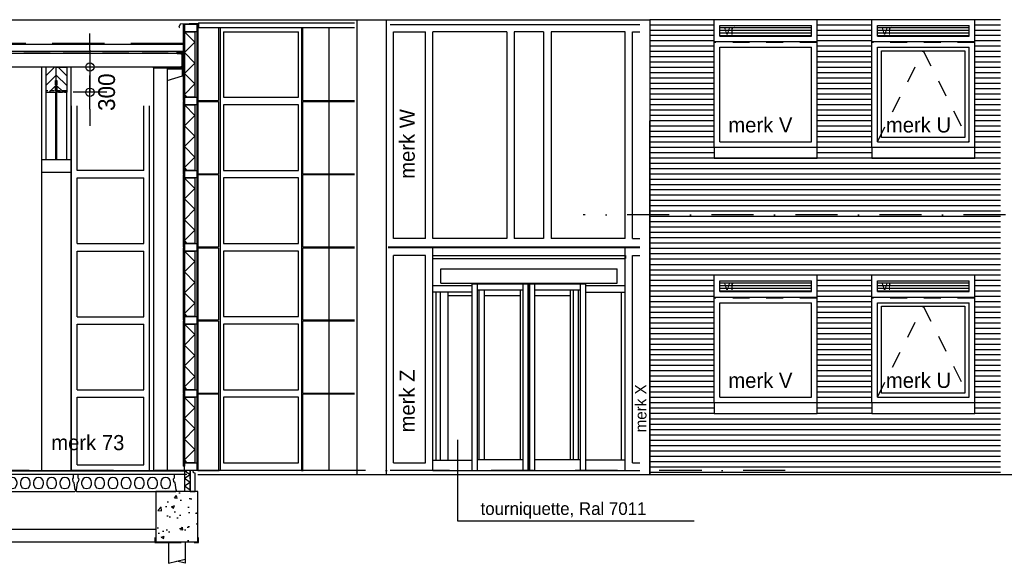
# Model space of a CAD drawing. Extents: x 0 to 140000, y 0 to 84100.
# Tile 84 of 105: x 94252 to 105968, y 44529 to 50998. Entities that reach past the tile are written whole.
import ezdxf

# ---------------------------------------------------------------- set-up
doc = ezdxf.new("R2010")
doc.units = 0
doc.header["$LTSCALE"] = 100
doc.header["$MEASUREMENT"] = 0
doc.header["$PDMODE"] = 35
doc.header["$PDSIZE"] = 5
for name, pattern in [('B0201', [50, 31.25, -6.25, 6.25, -6.25]), ('B0701', [9.375, 6.25, -3.125]), ('B0702', [4.6875, 3.125, -1.5625]), ('DASHDOT', [1, 0.5, -0.25, 0, -0.25]), ('DASHED', [0.75, 0.5, -0.25]), ('DASHEDX2', [1.5, 1, -0.5]), ('TEGELS', [4, 2, -2])]:
    doc.linetypes.add(name, pattern=pattern)
doc.layers.get('0').update_dxf_attribs({"linetype": 'CONTINUOUS'})
doc.layers.get('DEFPOINTS').update_dxf_attribs({"linetype": 'CONTINUOUS'})
for name, color, linetype in [('AA21XM2-_ISOLATIES', 1, 'CONTINUOUS'), ('AA27K---_ISOLATIE', 1, 'CONTINUOUS'), ('AA28----_KONSTRUKTIE', 1, 'CONTINUOUS'), ('AL$1A---_ALGEMEEN', 1, 'CONTINUOUS'), ('AL$7A---_STRAMIEN', 42, 'B0201'), ('AL$8A---_HULPLIJNEN', 1, 'CONTINUOUS'), ('AL11----_GRONDWERK', 4, 'CONTINUOUS'), ('AL21----_BUITENWAND', 2, 'CONTINUOUS'), ('AL21XM2-_ISOLATIES', 1, 'CONTINUOUS'), ('AL21XN6-_KUNSTSTOF', 2, 'CONTINUOUS'), ('AL23----_VLOEREN', 7, 'CONTINUOUS'), ('AL27K---_ISOLATIE', 7, 'CONTINUOUS'), ('AL27MH--_METAAL', 7, 'CONTINUOUS'), ('AL28----_KONSTRUKTIE', 3, 'CONTINUOUS'), ('AL28MH--_METAAL', 3, 'CONTINUOUS'), ('AL31----_BUITENKOZ', 7, 'CONTINUOUS'), ('AL31----_BUITENKOZIJ', 7, 'CONTINUOUS'), ('AL32----_BINNENKOZIJ', 7, 'CONTINUOUS'), ('AL43----_VLOERAFW', 1, 'CONTINUOUS'), ('AL47----_DAKAFW', 1, 'CONTINUOUS'), ('AM$1A---_ALGEMEEN', 1, 'CONTINUOUS'), ('AT$1A---_ALGEMEEN', 7, 'CONTINUOUS'), ('AT$1A---_TEKST', 2, 'CONTINUOUS'), ('DICHTING', 3, 'B0702'), ('VENTILATIE', 1, 'CONTINUOUS'), ('ZONWERING', 4, 'TEGELS')]:
    doc.layers.add(name, color=color, linetype=linetype)
doc.styles.add('00_100', font='B-GBP.shx', dxfattribs={"height": 120})
doc.styles.add('01_100', font='B-GBP.shx', dxfattribs={"height": 180})
doc.styles.add('02_100', font='B-GBP.shx', dxfattribs={"height": 250})
doc.styles.add('B-01', font='b-gbp')
doc.dimstyles.new('BV100-18', dxfattribs={"dimscale": 100, "dimtxt": 2, "dimasz": 2, "dimexe": 3, "dimexo": 3, "dimgap": 1, "dimtad": 1, "dimdec": 0, "dimzin": 0, "dimtxsty": 'B-01', "dimblk": 'TOD', "dimcen": 1, "dimdle": 1.25, "dimse1": 1, "dimse2": 1, "dimclrd": 1, "dimclre": 1, "dimclrt": 1, "dimazin": 3, "dimtfac": 0.5, "dimtdec": 0, "dimtix": 1, "dimtmove": 0, "dimatfit": 3, "dimtolj": 1, "dimtzin": 0})

# ---------------------------------------------------------------- blocks, each defined once
blk = doc.blocks.new('N110200A_8790002')
blk.add_lwpolyline([(590, 0), (600, 10), (600, 20), (595, 20), (583.485281, 100.60303), (569.343146, 114.745166), (564.393398, 149.393398), (575, 160), (575, 200), (-575, 200), (-575, 160), (-564.393398, 149.393398), (-569.343146, 114.745166), (-583.485281, 100.60303), (-595, 20), (-600, 20), (-600, 10), (-590, 0)], close=True)
for points in [[(-529.5, 106.5), (-529.5, 86.873683, 0.099699), (-528.330573, 81.0672), (-513.225136, 45.08727, 0.216278), (-508.981623, 41.155233, 0.162058), (-433.018377, 41.155233, 0.216278), (-428.774864, 45.08727), (-413.669427, 81.0672, 0.099699), (-412.5, 86.873683), (-412.5, 106.5, 1)], [(-372.5, 106.5), (-372.5, 86.873683, 0.099699), (-371.330573, 81.0672), (-356.225136, 45.08727, 0.216278), (-351.981623, 41.155233, 0.162058), (-276.018377, 41.155233, 0.216278), (-271.774864, 45.08727), (-256.669427, 81.0672, 0.099699), (-255.5, 86.873683), (-255.5, 106.5, 1)], [(-215.5, 106.5), (-215.5, 86.873683, 0.099699), (-214.330573, 81.0672), (-199.225136, 45.08727, 0.216278), (-194.981623, 41.155233, 0.162058), (-119.018377, 41.155233, 0.216278), (-114.774864, 45.08727), (-99.669427, 81.0672, 0.099699), (-98.5, 86.873683), (-98.5, 106.5, 1)], [(-58.5, 106.5), (-58.5, 86.873683, 0.099699), (-57.330573, 81.0672), (-42.225136, 45.08727, 0.216278), (-37.981623, 41.155233, 0.162058), (37.981623, 41.155233, 0.216278), (42.225136, 45.08727), (57.330573, 81.0672, 0.099699), (58.5, 86.873683), (58.5, 106.5, 1)], [(98.5, 106.5), (98.5, 86.873683, 0.099699), (99.669427, 81.0672), (114.774864, 45.08727, 0.216278), (119.018377, 41.155233, 0.162058), (194.981623, 41.155233, 0.216278), (199.225136, 45.08727), (214.330573, 81.0672, 0.099699), (215.5, 86.873683), (215.5, 106.5, 1)], [(255.5, 106.5), (255.5, 86.873683, 0.099699), (256.669427, 81.0672), (271.774864, 45.08727, 0.216278), (276.018377, 41.155233, 0.162058), (351.981623, 41.155233, 0.216278), (356.225136, 45.08727), (371.330573, 81.0672, 0.099699), (372.5, 86.873683), (372.5, 106.5, 1)], [(412.5, 106.5), (412.5, 86.873683, 0.099699), (413.669427, 81.0672), (428.774864, 45.08727, 0.216278), (433.018377, 41.155233, 0.162058), (508.981623, 41.155233, 0.216278), (513.225136, 45.08727), (528.330573, 81.0672, 0.099699), (529.5, 86.873683), (529.5, 106.5, 1)]]:
    blk.add_lwpolyline(points, format="xyb", close=True)
blk = doc.blocks.new('ARC9124')
at = {"color": 0}
for q in [(-124, -62), (124, -62)]:
    blk.add_line((0, 62), q, dxfattribs=at)
blk = doc.blocks.new('TOD')
for p, q in [((0, -1), (0, 1)), ((-1, 0), (1, 0))]:
    blk.add_line(p, q)
blk.add_circle((0, 0), 0.25)
blk = doc.blocks.new('*D634')
at = {"color": 1, "linetype": 'BYBLOCK'}
for p, q in [((93921, 50635), (93921, 50835)), ((93921, 50435), (93921, 50135)), ((93921, 50435), (93921, 50135)), ((93921, 49935), (93921, 49735))]:
    blk.add_line(p, q, dxfattribs=at)
at = {"layer": 'DEFPOINTS', "color": 0, "linetype": 'BYBLOCK'}
for p in [(94208, 50435), (93921, 50135), (94208, 50135)]:
    blk.add_point(p, dxfattribs=at)
at = {"color": 1, "linetype": 'BYBLOCK', "xscale": 200, "yscale": 200, "zscale": 200}
for p, rotation in [((93921, 50435), 270), ((93921, 50135), 90)]:
    blk.add_blockref('TOD', p, dxfattribs=dict(at, rotation=rotation))
at = {"color": 1, "linetype": 'BYBLOCK', "insert": (94121, 50135), "char_height": 200, "attachment_point": 5, "rotation": 90, "style": 'B-01'}
blk.add_mtext('\\A1;300', dxfattribs=at)

msp = doc.modelspace()

# ---------------------------------------------------------------- hatches: boundary and pattern name
at = {"layer": 'AA28----_KONSTRUKTIE'}
h = msp.add_hatch(dxfattribs=at)
h.set_pattern_fill('ANSI31', color=256, scale=666, style=0)
h.set_pattern_definition([(45, (3096.04, 25384.29), (-58.86664, 58.86664), [])])
h.paths.add_polyline_path([(94686.7, 50434.7), (94561.7, 50434.7), (94561.7, 50134.7), (94686.7, 50134.7)])
h = msp.add_hatch(dxfattribs=at)
h.set_pattern_fill('ANSI31', color=256, scale=666, style=0)
h.set_pattern_definition([(135, (186277.34, 25384.29), (58.86664, 58.86664), [])])
h.paths.add_polyline_path([(94686.7, 50434.7), (94811.7, 50434.7), (94811.7, 50134.7), (94686.7, 50134.7)])
h = msp.add_hatch(dxfattribs=at)
h.set_pattern_fill('AR-CONC', color=256, scale=50, style=0)
h.set_pattern_definition([(50, (0, 60), (358.6301, -31.3761), [37.5, -412.5]), (355, (0, 60), (-69.3757, 376.0961), [30, -330]), (100.4514, (29.9, 57.4), (289.2547, 344.7198), [31.8701, -350.571]), (46.1842, (0, 160), (533.6205, -82.7595), [56.25, -618.75]), (96.6356, (44.47, 153.1), (467.3314, 487.059), [47.8051, -525.8565]), (351.1842, (0, 160), (467.331, 487.0593), [45, -495]), (21, (50, 135), (298.4535, -201.30945), [37.5, -412.5]), (326, (50, 135), (121.6577, 362.575), [30, -330]), (71.4514, (74.87, 118.22), (420.1113, 161.2652), [31.8701, -350.571]), (37.5, (0, 60), (6.07993, 166.44693), [0, -326, 0, -335, 0, -331.25]), (7.5, (0, 60), (131.53477, 197.20586), [0, -191, 0, -318.5, 0, -126.25]), (327.5, (-111.5, 60), (266.91122, -11.27744), [0, -125, 0, -390, 0, -517.5]), (317.5, (-161.5, 60), (291.5931, 50.0525), [0, -162.5, 0, -259, 0, -367.5])])
h.paths.add_polyline_path([(95871, 44784.7), (96371, 44784.7), (96371, 45384.7), (95871, 45384.7)])

# ---------------------------------------------------------------- linework, layer by layer
at = {"color": 42}
for p, q in [((94935.7, 48332.7), (95728.4, 48332.7)), ((94935.7, 48244.7), (95728.4, 48244.7)), ((94935.7, 47462.7), (95728.4, 47462.7)), ((94935.7, 47374.7), (95728.4, 47374.7)), ((94935.7, 46592.7), (95728.4, 46592.7)), ((94935.7, 46504.7), (95728.4, 46504.7))]:
    msp.add_line(p, q, dxfattribs=at)
msp.add_lwpolyline([(96371.9, 50909.9), (96383, 50906.2), (96383, 50960.8), (96376.2, 50952.6), (96162.9, 50945.7), (96143.9, 50909.7), (96154.2, 50903.3)])
at = {"color": 0}
msp.add_lwpolyline([(96341.3, 45384.7), (96341.3, 45599.7), (96320.3, 45604.7), (96316.3, 45634.7), (96281.3, 45634.7), (96281.3, 45384.7)], close=True, dxfattribs=at)
at = {"layer": 'AA21XM2-_ISOLATIES'}
for p, q in [((96211.1, 50853.7), (96335.1, 50729.7)), ((96211.1, 50109.7), (96335.1, 50233.7)), ((96211.1, 50109.7), (96246.1, 50074.7)), ((96211.1, 49983.7), (96335.1, 49859.7)), ((96211.1, 49239.7), (96335.1, 49363.7)), ((96211.1, 49239.7), (96246.1, 49204.7)), ((96211.1, 49113.7), (96335.1, 48989.7)), ((96211.1, 48369.7), (96335.1, 48493.7)), ((96211.1, 48369.7), (96246.1, 48334.7)), ((96211.1, 48243.7), (96335.1, 48119.7)), ((96211.1, 47499.7), (96335.1, 47623.7)), ((96211.1, 47499.7), (96246.1, 47464.7)), ((96211.1, 47373.7), (96335.1, 47249.7)), ((96211.1, 46629.7), (96335.1, 46753.7)), ((96211.1, 46629.7), (96246.1, 46594.7)), ((96211.1, 46503.7), (96335.1, 46379.7)), ((96211.1, 45759.7), (96335.1, 45883.7)), ((96211.1, 45759.7), (96246.1, 45724.7))]:
    msp.add_line(p, q, dxfattribs=at)
at = {"layer": 'AA27K---_ISOLATIE'}
for p, q in [((96211.3, 45633.7), (96281.3, 45587.5)), ((96211.3, 45541.3), (96281.3, 45587.5)), ((96211.3, 45541.3), (96281.3, 45495.1)), ((96211.3, 45448.9), (96281.3, 45495.1)), ((96211.3, 45448.9), (96281.3, 45402.7))]:
    msp.add_line(p, q, dxfattribs=at)
at = {"layer": 'AL$1A---_ALGEMEEN'}
for p, q in [((99463.7, 45029.8), (99463.7, 46000.1)), ((102279.5, 45029.8), (99463.7, 45029.8))]:
    msp.add_line(p, q, dxfattribs=at)
at = {"layer": 'AL$7A---_STRAMIEN', "color": 1, "linetype": 'DASHDOT', "ltscale": 10}
for p, q in [((130984.9, 48674.7), (100957.8, 48674.7)), ((102367.1, 45634.7), (9173.5, 45634.7)), ((103361.7, 45634.7), (10168.2, 45634.7))]:
    msp.add_line(p, q, dxfattribs=at)
at = {"layer": 'AL$8A---_HULPLIJNEN', "color": 1}
for p, q in [((96198.9, 50944.7), (96198.9, 50034.7)), ((96211.3, 50944.7), (96211.3, 45684.7)), ((96358.6, 50944.7), (96358.6, 45634.7)), ((96371, 50944.7), (96371, 50034.7)), ((96211.3, 50034.7), (96198.9, 50034.7)), ((96371, 50034.7), (96358.6, 50034.7)), ((96198.9, 50024.7), (96198.9, 49164.7)), ((96211.3, 50024.7), (96198.9, 50024.7)), ((96371, 50024.7), (96358.6, 50024.7)), ((96371, 50024.7), (96371, 49164.7)), ((96211.3, 49164.7), (96198.9, 49164.7)), ((96211.3, 49154.7), (96198.9, 49154.7)), ((96198.9, 49154.7), (96198.9, 48294.7)), ((96371, 49164.7), (96358.6, 49164.7)), ((96371, 49154.7), (96358.6, 49154.7)), ((96371, 49154.7), (96371, 48294.7)), ((96211.3, 48294.7), (96198.9, 48294.7)), ((96211.3, 48284.7), (96198.9, 48284.7)), ((96198.9, 48284.7), (96198.9, 47424.7)), ((96371, 48294.7), (96358.6, 48294.7)), ((96371, 48284.7), (96358.6, 48284.7)), ((96371, 48284.7), (96371, 47424.7)), ((96211.3, 47424.7), (96198.9, 47424.7)), ((96211.3, 47414.7), (96198.9, 47414.7)), ((96198.9, 47414.7), (96198.9, 46554.7)), ((96371, 47424.7), (96358.6, 47424.7)), ((96371, 47414.7), (96358.6, 47414.7)), ((96371, 47414.7), (96371, 46554.7)), ((96211.3, 46554.7), (96198.9, 46554.7)), ((96211.3, 46544.7), (96198.9, 46544.7)), ((96198.9, 46544.7), (96198.9, 45684.7)), ((96371, 46554.7), (96358.6, 46554.7)), ((96371, 46544.7), (96358.6, 46544.7)), ((96371, 46544.7), (96371, 45634.7)), ((96211.3, 45684.7), (96198.9, 45684.7)), ((96371, 45634.7), (96358.6, 45634.7))]:
    msp.add_line(p, q, dxfattribs=at)
at = {"layer": 'AL$8A---_HULPLIJNEN', "color": 7}
for p, q in [((96618.3, 50903.7), (96618.3, 50034.7)), ((96371, 50034.7), (96618.3, 50034.7)), ((96371, 50024.7), (96618.3, 50024.7)), ((96618.3, 50024.7), (96618.3, 49164.7)), ((96371, 49164.7), (96618.3, 49164.7)), ((96371, 49154.7), (96618.3, 49154.7)), ((96618.3, 49154.7), (96618.3, 48294.7)), ((96371, 48294.7), (96618.3, 48294.7)), ((96371, 48284.7), (96618.3, 48284.7)), ((96618.3, 48284.7), (96618.3, 47424.7)), ((96371, 47424.7), (96618.3, 47424.7)), ((96371, 47414.7), (96618.3, 47414.7)), ((96618.3, 47414.7), (96618.3, 45634.7)), ((96371, 46554.7), (96618.3, 46554.7)), ((96371, 46544.7), (96618.3, 46544.7)), ((96371, 45634.7), (96618.3, 45634.7))]:
    msp.add_line(p, q, dxfattribs=at)
at = {"layer": 'AL$8A---_HULPLIJNEN'}
for p, q in [((97929.5, 50903.7), (97929.5, 45634.7)), ((97620.3, 50034.7), (98236.7, 50034.7)), ((97620.3, 50024.7), (98236.7, 50024.7)), ((97620.3, 49164.7), (98236.7, 49164.7)), ((97620.3, 49154.7), (98236.7, 49154.7)), ((97620.3, 48294.7), (98236.7, 48294.7)), ((97620.3, 48284.7), (98236.7, 48284.7)), ((97620.3, 47424.7), (98236.7, 47424.7)), ((97620.3, 47414.7), (98236.7, 47414.7)), ((97620.3, 46554.7), (98236.7, 46554.7)), ((97620.3, 46544.7), (98236.7, 46544.7)), ((68686.7, 44934.7), (95871, 44934.7)), ((68686.7, 44784.7), (95871, 44784.7))]:
    msp.add_line(p, q, dxfattribs=at)
at = {"layer": 'AL$8A---_HULPLIJNEN', "color": 2}
for points in [[(96358.6, 49984.7), (96211.3, 49984.7), (96211.3, 50074.7), (96358.6, 50074.7)], [(96358.6, 49114.7), (96211.3, 49114.7), (96211.3, 49204.7), (96358.6, 49204.7)], [(96358.6, 48244.7), (96211.3, 48244.7), (96211.3, 48334.7), (96358.6, 48334.7)], [(96358.6, 47374.7), (96211.3, 47374.7), (96211.3, 47464.7), (96358.6, 47464.7)], [(96358.6, 46504.7), (96211.3, 46504.7), (96211.3, 46594.7), (96358.6, 46594.7)], [(96358.6, 45634.7), (96211.3, 45634.7), (96211.3, 45724.7), (96358.6, 45724.7)]]:
    msp.add_lwpolyline(points, close=True, dxfattribs=at)
at = {"layer": 'AL11----_GRONDWERK'}
msp.add_line((96371, 45584.7), (106108.7, 45584.7), dxfattribs=at)
at = {"layer": 'AL21----_BUITENWAND'}
for p, q in [((86382.3, 50998), (101751.7, 50998)), ((101751.7, 50998), (101751.7, 46381.7)), ((101751.7, 50998), (101751.7, 45584.7)), ((101751.7, 45584.7), (101751.7, 49794.7))]:
    msp.add_line(p, q, dxfattribs=at)
at = {"layer": 'AL21----_BUITENWAND', "color": 42}
for p, q in [((105922.4, 50998), (101751.7, 50998)), ((105922.4, 50998), (101751.7, 50998)), ((102516.4, 50934.7), (101751.7, 50934.7)), ((102516.4, 50934.7), (101751.7, 50934.7)), ((102516.4, 50871.3), (101751.7, 50871.3)), ((102516.4, 50871.3), (101751.7, 50871.3)), ((104391.4, 50934.7), (103741.4, 50934.7)), ((104391.4, 50934.7), (103741.4, 50934.7)), ((104391.4, 50871.3), (103741.4, 50871.3)), ((104391.4, 50871.3), (103741.4, 50871.3)), ((105922.4, 50934.7), (105616.4, 50934.7)), ((105922.4, 50934.7), (105616.4, 50934.7)), ((105922.4, 50871.3), (105616.4, 50871.3)), ((105922.4, 50871.3), (105616.4, 50871.3)), ((102516.4, 50808), (101751.7, 50808)), ((102516.4, 50744.7), (101751.7, 50744.7)), ((104391.4, 50808), (103741.4, 50808)), ((104391.4, 50744.7), (103741.4, 50744.7)), ((105922.4, 50808), (105616.4, 50808)), ((105922.4, 50744.7), (105616.4, 50744.7)), ((102516.4, 50681.3), (101751.7, 50681.3)), ((102516.4, 50618), (101751.7, 50618)), ((104391.4, 50681.3), (103741.4, 50681.3)), ((104391.4, 50618), (103741.4, 50618)), ((105922.4, 50681.3), (105616.4, 50681.3)), ((105922.4, 50618), (105616.4, 50618)), ((102516.4, 50554.7), (101751.7, 50554.7)), ((104391.4, 50554.7), (103741.4, 50554.7)), ((105922.4, 50554.7), (105616.4, 50554.7)), ((102516.4, 50491.3), (101751.7, 50491.3)), ((102516.4, 50428), (101751.7, 50428)), ((104391.4, 50491.3), (103741.4, 50491.3)), ((104391.4, 50428), (103741.4, 50428)), ((105922.4, 50491.3), (105616.4, 50491.3)), ((105922.4, 50428), (105616.4, 50428)), ((102516.4, 50364.7), (101751.7, 50364.7)), ((102516.4, 50301.3), (101751.7, 50301.3)), ((104391.4, 50364.7), (103741.4, 50364.7)), ((104391.4, 50301.3), (103741.4, 50301.3)), ((105922.4, 50364.7), (105616.4, 50364.7)), ((105922.4, 50301.3), (105616.4, 50301.3)), ((102516.4, 50238), (101751.7, 50238)), ((102516.4, 50174.7), (101751.7, 50174.7)), ((104391.4, 50238), (103741.4, 50238)), ((104391.4, 50174.7), (103741.4, 50174.7)), ((105922.4, 50238), (105616.4, 50238)), ((105922.4, 50174.7), (105616.4, 50174.7)), ((102516.4, 50111.3), (101751.7, 50111.3)), ((102516.4, 50048), (101751.7, 50048)), ((104391.4, 50111.3), (103741.4, 50111.3)), ((104391.4, 50048), (103741.4, 50048)), ((105922.4, 50111.3), (105616.4, 50111.3)), ((105922.4, 50048), (105616.4, 50048)), ((102516.4, 49984.7), (101751.7, 49984.7)), ((102516.4, 49921.3), (101751.7, 49921.3)), ((104391.4, 49984.7), (103741.4, 49984.7)), ((104391.4, 49921.3), (103741.4, 49921.3)), ((105922.4, 49984.7), (105616.4, 49984.7)), ((105922.4, 49921.3), (105616.4, 49921.3)), ((102516.4, 49858), (101751.7, 49858)), ((104391.4, 49858), (103741.4, 49858)), ((105922.4, 49858), (105616.4, 49858)), ((102516.4, 49794.7), (101751.7, 49794.7)), ((102516.4, 49731.3), (101751.7, 49731.3)), ((104391.4, 49794.7), (103741.4, 49794.7)), ((104391.4, 49731.3), (103741.4, 49731.3)), ((105922.4, 49794.7), (105616.4, 49794.7)), ((105922.4, 49731.3), (105616.4, 49731.3)), ((102516.4, 49668), (101751.7, 49668)), ((102516.4, 49604.7), (101751.7, 49604.7)), ((104391.4, 49668), (103741.4, 49668)), ((104391.4, 49604.7), (103741.4, 49604.7)), ((105922.4, 49668), (105616.4, 49668)), ((105922.4, 49604.7), (105616.4, 49604.7)), ((102516.4, 49541.3), (101751.7, 49541.3)), ((105922.4, 49478), (101751.7, 49478)), ((104391.4, 49541.3), (103741.4, 49541.3)), ((105922.4, 49541.3), (105616.4, 49541.3)), ((102516.4, 49414.7), (101751.7, 49414.7)), ((105922.4, 49351.3), (101751.7, 49351.3)), ((104391.4, 49414.7), (103741.4, 49414.7)), ((105922.4, 49414.7), (105616.4, 49414.7)), ((105922.4, 49288), (101751.7, 49288)), ((105922.4, 49224.7), (101751.7, 49224.7)), ((105922.4, 49161.3), (101751.7, 49161.3)), ((105922.4, 49098), (101751.7, 49098)), ((105922.4, 49034.7), (101751.7, 49034.7)), ((105922.4, 48971.3), (101751.7, 48971.3)), ((105922.4, 48908), (101751.7, 48908)), ((105922.4, 48844.7), (101751.7, 48844.7)), ((105922.4, 48781.3), (101751.7, 48781.3)), ((105922.4, 48718), (101751.7, 48718)), ((105922.4, 48654.7), (101751.7, 48654.7)), ((105922.4, 48591.3), (101751.7, 48591.3)), ((105922.4, 48528), (101751.7, 48528)), ((105922.4, 48464.7), (101751.7, 48464.7)), ((105922.4, 48401.3), (101751.7, 48401.3)), ((105922.4, 48338), (101751.7, 48338)), ((105922.4, 48274.7), (101751.7, 48274.7)), ((105922.4, 48211.3), (101751.7, 48211.3)), ((105922.4, 48148), (101751.7, 48148)), ((101751.7, 48084.7), (105922.4, 48084.7)), ((101751.7, 48021.3), (105922.4, 48021.3)), ((102516.4, 47957.7), (101751.7, 47957.7)), ((104391.4, 47957.7), (103741.4, 47957.7)), ((105922.4, 47957.7), (105616.4, 47957.7)), ((102516.4, 47894.3), (101751.7, 47894.3)), ((102516.4, 47831), (101751.7, 47831)), ((104391.4, 47894.3), (103741.4, 47894.3)), ((104391.4, 47831), (103741.4, 47831)), ((105922.4, 47894.3), (105616.4, 47894.3)), ((105922.4, 47831), (105616.4, 47831)), ((102516.4, 47767.7), (101751.7, 47767.7)), ((102516.4, 47704.3), (101751.7, 47704.3)), ((104391.4, 47767.7), (103741.4, 47767.7)), ((104391.4, 47704.3), (103741.4, 47704.3)), ((105922.4, 47767.7), (105616.4, 47767.7)), ((105922.4, 47704.3), (105616.4, 47704.3)), ((102516.4, 47641), (101751.7, 47641)), ((102516.4, 47577.7), (101751.7, 47577.7)), ((104391.4, 47641), (103741.4, 47641)), ((104391.4, 47577.7), (103741.4, 47577.7)), ((105922.4, 47641), (105616.4, 47641)), ((105922.4, 47577.7), (105616.4, 47577.7)), ((102516.4, 47514.3), (101751.7, 47514.3)), ((104391.4, 47514.3), (103741.4, 47514.3)), ((105922.4, 47514.3), (105616.4, 47514.3)), ((102516.4, 47451), (101751.7, 47451)), ((102516.4, 47387.7), (101751.7, 47387.7)), ((104391.4, 47451), (103741.4, 47451)), ((104391.4, 47387.7), (103741.4, 47387.7)), ((105922.4, 47451), (105616.4, 47451)), ((105922.4, 47387.7), (105616.4, 47387.7)), ((102516.4, 47324.3), (101751.7, 47324.3)), ((102516.4, 47261), (101751.7, 47261)), ((104391.4, 47324.3), (103741.4, 47324.3)), ((104391.4, 47261), (103741.4, 47261)), ((105922.4, 47324.3), (105616.4, 47324.3)), ((105922.4, 47261), (105616.4, 47261)), ((102516.4, 47197.7), (101751.7, 47197.7)), ((102516.4, 47134.3), (101751.7, 47134.3)), ((104391.4, 47197.7), (103741.4, 47197.7)), ((104391.4, 47134.3), (103741.4, 47134.3)), ((105922.4, 47197.7), (105616.4, 47197.7)), ((105922.4, 47134.3), (105616.4, 47134.3)), ((102516.4, 47071), (101751.7, 47071)), ((102516.4, 47007.7), (101751.7, 47007.7)), ((104391.4, 47071), (103741.4, 47071)), ((104391.4, 47007.7), (103741.4, 47007.7)), ((105922.4, 47071), (105616.4, 47071)), ((105922.4, 47007.7), (105616.4, 47007.7)), ((102516.4, 46944.3), (101751.7, 46944.3)), ((102516.4, 46881), (101751.7, 46881)), ((104391.4, 46944.3), (103741.4, 46944.3)), ((104391.4, 46881), (103741.4, 46881)), ((105922.4, 46944.3), (105616.4, 46944.3)), ((105922.4, 46881), (105616.4, 46881)), ((102516.4, 46817.7), (101751.7, 46817.7)), ((102516.4, 46754.3), (101751.7, 46754.3)), ((104391.4, 46817.7), (103741.4, 46817.7)), ((104391.4, 46754.3), (103741.4, 46754.3)), ((105922.4, 46817.7), (105616.4, 46817.7)), ((105922.4, 46754.3), (105616.4, 46754.3)), ((102516.4, 46691), (101751.7, 46691)), ((104391.4, 46691), (103741.4, 46691)), ((105922.4, 46691), (105616.4, 46691)), ((102516.4, 46627.7), (101751.7, 46627.7)), ((102516.4, 46564.3), (101751.7, 46564.3)), ((104391.4, 46627.7), (103741.4, 46627.7)), ((104391.4, 46564.3), (103741.4, 46564.3)), ((105922.4, 46627.7), (105616.4, 46627.7)), ((105922.4, 46564.3), (105616.4, 46564.3)), ((102516.4, 46501), (101751.7, 46501)), ((102516.4, 46437.7), (101751.7, 46437.7)), ((104391.4, 46501), (103741.4, 46501)), ((104391.4, 46437.7), (103741.4, 46437.7)), ((105922.4, 46501), (105616.4, 46501)), ((105922.4, 46437.7), (105616.4, 46437.7)), ((102516.4, 46374.3), (101751.7, 46374.3)), ((102516.4, 46311), (101751.7, 46311)), ((104391.4, 46374.3), (103741.4, 46374.3)), ((104391.4, 46311), (103741.4, 46311)), ((105922.4, 46374.3), (105616.4, 46374.3)), ((105922.4, 46311), (105616.4, 46311)), ((101751.7, 46248), (105922.4, 46248)), ((101751.7, 46184.7), (105922.4, 46184.7)), ((101751.7, 46121.3), (105922.4, 46121.3)), ((101751.7, 46058), (105922.4, 46058)), ((101751.7, 45994.7), (105922.4, 45994.7)), ((101751.7, 45931.3), (105922.4, 45931.3)), ((101751.7, 45868), (105922.4, 45868)), ((101751.7, 45804.7), (105922.4, 45804.7)), ((101751.7, 45741.3), (105922.4, 45741.3)), ((101751.7, 45678), (105922.4, 45678)), ((101751.7, 45614.7), (105922.4, 45614.7))]:
    msp.add_line(p, q, dxfattribs=at)
at = {"layer": 'AL21XM2-_ISOLATIES'}
for points in [[(96335.1, 50074.7), (96211.3, 50074.7), (96211.3, 50854.7), (96335.1, 50854.7)], [(96335.1, 49204.7), (96211.3, 49204.7), (96211.3, 49984.7), (96335.1, 49984.7)], [(96335.1, 48334.7), (96211.3, 48334.7), (96211.3, 49114.7), (96335.1, 49114.7)], [(96335.1, 47464.7), (96211.3, 47464.7), (96211.3, 48244.7), (96335.1, 48244.7)], [(96335.1, 46594.7), (96211.3, 46594.7), (96211.3, 47374.7), (96335.1, 47374.7)], [(96335.1, 45724.7), (96211.3, 45724.7), (96211.3, 46504.7), (96335.1, 46504.7)]]:
    msp.add_lwpolyline(points, close=True, dxfattribs=at)
at = {"layer": 'AL21XN6-_KUNSTSTOF', "color": 0, "linetype": 'B0702'}
msp.add_lwpolyline([(95861, 44834.7), (95861, 44774.7), (96381, 44774.7), (96381, 44834.7)], dxfattribs=at)
msp.add_lwpolyline([(95861, 44834.7), (95861, 44774.7), (96381, 44774.7), (96381, 44834.7)], dxfattribs=at)
at = {"layer": 'AL23----_VLOEREN'}
for p, q in [((40662.1, 45629.7), (96239.8, 45629.7)), ((96239.8, 45584.7), (40662.1, 45584.7))]:
    msp.add_line(p, q, dxfattribs=at)
at = {"layer": 'AL27K---_ISOLATIE'}
for p, q in [((96198.9, 50704.7), (86233.4, 50704.7)), ((86312.2, 50624.7), (96198.9, 50624.7))]:
    msp.add_line(p, q, dxfattribs=at)
for points in [[(96211.3, 45634.7), (96211.3, 45384.7)], [(96281.3, 45634.7), (96281.3, 45384.7)]]:
    msp.add_lwpolyline(points, dxfattribs=at)
at = {"layer": 'AL27MH--_METAAL'}
for p, q in [((96143.4, 50594.7), (86341.8, 50594.7)), ((96139.4, 50434.7), (86211.9, 50434.7))]:
    msp.add_line(p, q, dxfattribs=at)
at = {"layer": 'AL28----_KONSTRUKTIE', "color": 3}
for p, q in [((98261.7, 50998), (98261.7, 45584.7)), ((98611.7, 50998), (98611.7, 45584.7))]:
    msp.add_line(p, q, dxfattribs=at)
at = {"layer": 'AL28----_KONSTRUKTIE'}
for p, q in [((94511.7, 50434.7), (94511.7, 45634.7)), ((94861.7, 50434.7), (94861.7, 45634.7)), ((101751.7, 49631.3), (101751.7, 45634.7)), ((94511.7, 49334.7), (94861.7, 49334.7)), ((94511.7, 49184.7), (94861.7, 49184.7))]:
    msp.add_line(p, q, dxfattribs=at)
at = {"layer": 'AL28----_KONSTRUKTIE', "color": 1}
for p, q in [((95845.9, 50424.8), (95845.9, 45634.7)), ((96005.9, 50424.8), (96005.9, 45634.7)), ((96021, 44784.7), (96021, 44528.7)), ((96221, 44784.7), (96221, 44528.7)), ((96021, 44528.7), (96221, 44578.7)), ((96221, 44528.7), (96121, 44553.7))]:
    msp.add_line(p, q, dxfattribs=at)
at = {"layer": 'AL28----_KONSTRUKTIE'}
for points in [[(94686.7, 50434.7), (94561.7, 50434.7), (94561.7, 50134.7), (94686.7, 50134.7)], [(94686.7, 50434.7), (94811.7, 50434.7), (94811.7, 50134.7), (94686.7, 50134.7)], [(95871, 44784.7), (96371, 44784.7), (96371, 45384.7), (95871, 45384.7)]]:
    msp.add_lwpolyline(points, close=True, dxfattribs=at)
at = {"layer": 'AL28MH--_METAAL', "color": 3}
msp.add_lwpolyline([(96170.8, 50437.2), (96124, 50433.4, 0.3910206), (96118.9, 50427.9), (96118.9, 50424.8), (96188.9, 50424.8), (96188.9, 50604.8), (96118.9, 50604.8), (96118.9, 50601.7, 0.3910206), (96124, 50596.2), (96170.8, 50592.5, -0.3910206), (96180.9, 50581.5), (96180.9, 50448.1, -0.3910206)], format="xyb", close=True, dxfattribs=at)
for points in [[(96118.9, 50424.8), (96118.9, 50434.7), (95839.3, 50434.7), (95839.3, 50424.8), (96118.9, 50424.8)], [(96188.9, 50415), (96188.9, 50424.8), (96005.9, 50424.8), (96005.9, 50415), (96188.9, 50415)]]:
    msp.add_lwpolyline(points, close=True, dxfattribs=at)
at = {"layer": 'AL28MH--_METAAL', "color": 1}
msp.add_lwpolyline([(96005.9, 50415), (96005.9, 50415), (96005.9, 50415), (96005.9, 50415), (96005.9, 50415), (96005.9, 50415), (96005.9, 50273.3), (96188.9, 50331.5), (96188.9, 50415), (96005.9, 50415), (96005.9, 50415), (96005.9, 50415)], close=True, dxfattribs=at)
at = {"layer": 'AL31----_BUITENKOZ'}
for p, q in [((102516.4, 49477.7), (102516.4, 50997.7)), ((103741.4, 50997.7), (102516.4, 50997.7)), ((103741.4, 49477.7), (103741.4, 50997.7)), ((105616.4, 50997.7), (104391.4, 50997.7)), ((104391.4, 49477.7), (104391.4, 50997.7)), ((105616.4, 49477.7), (105616.4, 50997.7)), ((99080.7, 48394.7), (99080.7, 50852.7)), ((100048.7, 50852.7), (99168.7, 50852.7)), ((99168.7, 48394.7), (99168.7, 50852.7)), ((100048.7, 50852.7), (100048.7, 48394.7)), ((100486.7, 50852.7), (100136.7, 50852.7)), ((100136.7, 50852.7), (100136.7, 48394.7)), ((100486.7, 50852.7), (100486.7, 48394.7)), ((100574.7, 50852.7), (100574.7, 48394.7)), ((101454.7, 50852.7), (100574.7, 50852.7)), ((102583.4, 50930.7), (103674.4, 50930.7)), ((102583.4, 50803.7), (102583.4, 50930.7)), ((103674.4, 50803.7), (103674.4, 50930.7)), ((104458.4, 50803.7), (104458.4, 50930.7)), ((104458.4, 50930.7), (105549.4, 50930.7)), ((105549.4, 50803.7), (105549.4, 50930.7)), ((102516.4, 50736.7), (103741.4, 50736.7)), ((102583.4, 50803.7), (103674.4, 50803.7)), ((104391.4, 50736.7), (105616.4, 50736.7)), ((104458.4, 50803.7), (105549.4, 50803.7)), ((102583.4, 49544.7), (102583.4, 50669.7)), ((102583.4, 50669.7), (103674.4, 50669.7)), ((103674.4, 49544.7), (103674.4, 50669.7)), ((104458.4, 50669.7), (105549.4, 50669.7)), ((104458.4, 49544.7), (104458.4, 50669.7)), ((105549.4, 49544.7), (105549.4, 50669.7)), ((103741.4, 49477.7), (102516.4, 49477.7)), ((102583.4, 49544.7), (103674.4, 49544.7)), ((105616.4, 49477.7), (104391.4, 49477.7)), ((104458.4, 49544.7), (105549.4, 49544.7)), ((101632.6, 48291.7), (98635.6, 48291.7)), ((101632.6, 48281.7), (98635.6, 48281.7)), ((99168.7, 45634.7), (99168.7, 48281.7)), ((98699.7, 45724.7), (98699.7, 48193.7)), ((99080.7, 45724.7), (99080.7, 48193.7)), ((102516.4, 46437.7), (102516.4, 47957.7)), ((103741.4, 47957.7), (102516.4, 47957.7)), ((103741.4, 46437.7), (103741.4, 47957.7)), ((105616.4, 47957.7), (104391.4, 47957.7)), ((104391.4, 46437.7), (104391.4, 47957.7)), ((105616.4, 46437.7), (105616.4, 47957.7)), ((102583.4, 47890.7), (103674.4, 47890.7)), ((102583.4, 47763.7), (102583.4, 47890.7)), ((103674.4, 47763.7), (103674.4, 47890.7)), ((104458.4, 47763.7), (104458.4, 47890.7)), ((104458.4, 47890.7), (105549.4, 47890.7)), ((105549.4, 47763.7), (105549.4, 47890.7)), ((102516.4, 47696.7), (103741.4, 47696.7)), ((102583.4, 47763.7), (103674.4, 47763.7)), ((104391.4, 47696.7), (105616.4, 47696.7)), ((104458.4, 47763.7), (105549.4, 47763.7)), ((102583.4, 46504.7), (102583.4, 47629.7)), ((102583.4, 47629.7), (103674.4, 47629.7)), ((103674.4, 46504.7), (103674.4, 47629.7)), ((104458.4, 47629.7), (105549.4, 47629.7)), ((104458.4, 46504.7), (104458.4, 47629.7)), ((105549.4, 46504.7), (105549.4, 47629.7)), ((103741.4, 46437.7), (102516.4, 46437.7)), ((102583.4, 46504.7), (103674.4, 46504.7)), ((105616.4, 46437.7), (104391.4, 46437.7)), ((104458.4, 46504.7), (105549.4, 46504.7)), ((96211.3, 45629.7), (96211.3, 45384.7)), ((96211.3, 45629.7), (96211.3, 45384.7)), ((101454.7, 45634.7), (101632.6, 45634.7))]:
    msp.add_line(p, q, dxfattribs=at)
at = {"layer": 'AL31----_BUITENKOZ', "color": 1}
for p, q in [((96198.9, 50944.7), (96211.3, 50944.7)), ((96636.7, 50903.7), (96636.7, 45634.7)), ((96676, 50854.7), (97569.9, 50854.7)), ((96676, 50854.7), (96676, 50074.7)), ((97569.9, 50074.7), (97569.9, 50854.7)), ((97609.2, 45634.7), (97609.2, 50903.7)), ((97620.3, 50034.7), (97620.3, 50903.7)), ((98067.7, 50903.7), (98236.7, 50903.7)), ((96676, 50074.7), (97569.9, 50074.7)), ((97569.9, 49984.7), (96676, 49984.7)), ((96676, 49984.7), (96676, 49204.7)), ((97569.9, 49204.7), (97569.9, 49984.7)), ((97620.3, 49164.7), (97620.3, 50024.7)), ((96676, 49204.7), (97569.9, 49204.7)), ((97569.9, 49114.7), (96676, 49114.7)), ((96676, 49114.7), (96676, 48334.7)), ((97569.9, 48334.7), (97569.9, 49114.7)), ((97620.3, 48294.7), (97620.3, 49154.7)), ((96676, 48334.7), (97569.9, 48334.7)), ((97620.3, 47424.7), (97620.3, 48284.7)), ((97569.9, 48244.7), (96676, 48244.7)), ((96676, 48244.7), (96676, 47464.7)), ((97569.9, 47464.7), (97569.9, 48244.7)), ((96676, 47464.7), (97569.9, 47464.7)), ((97569.9, 47374.7), (96676, 47374.7)), ((96676, 47374.7), (96676, 46594.7)), ((97569.9, 46594.7), (97569.9, 47374.7)), ((97620.3, 46554.7), (97620.3, 47414.7)), ((96676, 46594.7), (97569.9, 46594.7)), ((97620.3, 45634.7), (97620.3, 46544.7)), ((97569.9, 46504.7), (96676, 46504.7)), ((96676, 46504.7), (96676, 45724.7)), ((97569.9, 45724.7), (97569.9, 46504.7)), ((96676, 45724.7), (97569.9, 45724.7)), ((97438.7, 45634.7), (96358.6, 45634.7)), ((98082.8, 45634.7), (96358.6, 45634.7)), ((98067.7, 45634.7), (97613, 45634.7)), ((98261.7, 45634.7), (98067.7, 45634.7))]:
    msp.add_line(p, q, dxfattribs=at)
at = {"layer": 'AL31----_BUITENKOZ', "color": 7}
for p, q in [((98659.7, 50941.7), (101632.6, 50941.7)), ((98699.7, 50852.7), (99080.7, 50852.7)), ((98699.7, 48394.7), (98699.7, 50852.7)), ((101454.7, 48394.7), (101454.7, 50852.7)), ((101542.7, 50852.7), (101632.6, 50852.7)), ((101542.7, 48394.7), (101542.7, 50852.7)), ((99080.7, 48394.7), (98699.7, 48394.7)), ((100048.7, 48394.7), (99168.7, 48394.7)), ((100486.7, 48394.7), (100136.7, 48394.7)), ((101454.7, 48394.7), (100574.7, 48394.7)), ((101542.7, 48394.7), (101632.6, 48394.7)), ((101454.7, 45634.7), (101454.7, 48281.7)), ((99080.7, 48193.7), (98699.7, 48193.7)), ((101542.7, 45724.7), (101542.7, 48193.7)), ((101542.7, 48193.7), (101632.6, 48193.7)), ((98699.7, 45724.7), (99080.7, 45724.7)), ((101542.7, 45724.7), (101632.6, 45724.7)), ((99168.7, 45634.7), (98659.7, 45634.7))]:
    msp.add_line(p, q, dxfattribs=at)
at = {"layer": 'AL31----_BUITENKOZ', "color": 1, "linetype": 'TEGELS'}
for p, q in [((104458.4, 49544.7), (105003.9, 50627.3)), ((105003.9, 50627.3), (105549.4, 49544.7)), ((104458.4, 46504.7), (105003.9, 47587.3)), ((105003.9, 47587.3), (105549.4, 46504.7))]:
    msp.add_line(p, q, dxfattribs=at)
at = {"layer": 'AL31----_BUITENKOZ', "color": 2}
msp.add_lwpolyline([(96358.6, 50854.7), (96211.3, 50854.7), (96211.3, 50944.7), (96358.6, 50944.7)], close=True, dxfattribs=at)
at = {"layer": 'AL31----_BUITENKOZ', "color": 1}
for points in [[(104508.4, 49594.7), (104508.4, 50627.3), (105499.4, 50627.3), (105499.4, 49594.7)], [(104508.4, 46554.7), (104508.4, 47587.3), (105499.4, 47587.3), (105499.4, 46554.7)]]:
    msp.add_lwpolyline(points, close=True, dxfattribs=at)
at = {"layer": 'AL31----_BUITENKOZ'}
for points in [[(103741.4, 49477.7), (102516.4, 49477.7), (102516.4, 49351), (103741.4, 49351)], [(105616.4, 49477.7), (104391.4, 49477.7), (104391.4, 49351), (105616.4, 49351)], [(103741.4, 46437.7), (102516.4, 46437.7), (102516.4, 46311), (103741.4, 46311)], [(105616.4, 46437.7), (104391.4, 46437.7), (104391.4, 46311), (105616.4, 46311)]]:
    msp.add_lwpolyline(points, close=True, dxfattribs=at)
at = {"layer": 'AL31----_BUITENKOZIJ', "color": 1}
for p, q in [((99164.7, 48193.7), (101458.7, 48193.7)), ((99164.7, 48193.7), (99164.7, 48154.2)), ((99168.7, 47834.7), (99168.7, 48161.2)), ((101454.7, 47834.7), (101454.7, 48161.2)), ((101458.7, 48193.7), (101458.7, 48154.2)), ((99164.7, 48154.2), (101458.7, 48154.2)), ((99263.7, 48033.7), (101359.7, 48033.7)), ((99263.7, 47863.7), (99263.7, 48033.7)), ((101359.7, 47863.7), (101359.7, 48033.7)), ((99168.7, 45634.7), (99168.7, 47834.7)), ((99168.7, 47834.7), (99636.4, 47834.7)), ((99263.7, 47863.7), (101359.7, 47863.7)), ((99636.4, 47853.7), (100987, 47853.7)), ((99636.4, 45634.7), (99636.4, 47853.7)), ((99700, 45634.7), (99700, 47853.7)), ((100241.7, 45634.7), (100241.7, 47853.7)), ((100301.6, 45634.7), (100301.6, 47853.7)), ((100311.7, 45634.7), (100311.7, 47853.7)), ((100321.7, 45634.7), (100321.7, 47853.7)), ((100381.7, 45634.2), (100381.7, 47853.7)), ((100923.4, 45634.7), (100923.4, 47853.7)), ((100987, 45634.7), (100987, 47853.7)), ((100987, 47834.7), (101454.7, 47834.7)), ((101454.7, 45634.7), (101454.7, 47834.7)), ((99636.4, 47754.7), (99168.7, 47754.7)), ((99208.7, 45757.7), (99208.7, 47754.7)), ((99254.7, 47754.7), (99254.7, 45757.7)), ((99346.6, 47754.7), (99346.6, 45757.7)), ((99346.6, 47716.7), (99636.4, 47716.7)), ((99700, 47783.2), (100241.7, 47783.2)), ((99720.8, 45762.7), (99720.8, 47783.2)), ((99781.3, 45762.7), (99781.3, 47783.2)), ((99781.3, 47716.7), (100208.7, 47716.7)), ((100208.7, 47783.2), (100208.7, 45762.7)), ((100381.7, 47783.2), (100923.4, 47783.2)), ((100381.7, 47716.7), (100802, 47716.7)), ((100802, 47783.2), (100802, 45762.7)), ((100842.1, 45762.7), (100842.1, 47783.2)), ((100902.6, 45762.7), (100902.6, 47783.2)), ((100987, 47754.7), (101454.7, 47754.7)), ((101414.7, 45757.7), (101414.7, 47754.7)), ((99168.7, 45757.7), (99636.4, 45757.7)), ((99700, 45762.7), (100241.7, 45762.7)), ((100381.7, 45762.7), (100923.4, 45762.7)), ((101454.7, 45757.7), (100987, 45757.7)), ((99168.7, 45634.7), (101454.7, 45634.7)), ((99636.4, 45634.7), (100987, 45634.7))]:
    msp.add_line(p, q, dxfattribs=at)
at = {"layer": 'AL32----_BINNENKOZIJ', "color": 42}
for p, q in [((94868.7, 45634.7), (94868.7, 49972.2)), ((94935.7, 49202.7), (94935.7, 49972.2)), ((95728.4, 49202.7), (95728.4, 49972.2)), ((95795.4, 45634.7), (95795.4, 49972.2)), ((95728.4, 49202.7), (94935.7, 49202.7)), ((94935.7, 49114.7), (95728.4, 49114.7)), ((94935.7, 48332.7), (94935.7, 49114.7)), ((95728.4, 48332.7), (95728.4, 49114.7)), ((94935.7, 47462.7), (94935.7, 48244.7)), ((95728.4, 47462.7), (95728.4, 48244.7)), ((94935.7, 46592.7), (94935.7, 47374.7)), ((95728.4, 46592.7), (95728.4, 47374.7)), ((94935.7, 45701.7), (94935.7, 46504.7)), ((95728.4, 45701.7), (95728.4, 46504.7)), ((94935.7, 45701.7), (95728.4, 45701.7)), ((94868.7, 45634.7), (95795.4, 45634.7))]:
    msp.add_line(p, q, dxfattribs=at)
at = {"layer": 'AL43----_VLOERAFW', "color": 1, "linetype": 'CONTINUOUS'}
msp.add_line((40514.8, 45634.7), (96239.8, 45634.7), dxfattribs=at)
at = {"layer": 'AL47----_DAKAFW'}
for p, q in [((96380.9, 50958.7), (98236.7, 50958.7)), ((96380.9, 50903.7), (98082.8, 50903.7))]:
    msp.add_line(p, q, dxfattribs=at)
at = {"layer": 'AL47----_DAKAFW', "color": 7, "linetype": 'B0702'}
msp.add_line((86332.2, 50604.4), (96198.9, 50604.4), dxfattribs=at)
at = {"layer": 'AL47----_DAKAFW', "color": 7, "linetype": 'B0701'}
msp.add_lwpolyline([(96198.9, 50716.5), (86233.4, 50716.5)], dxfattribs=at)
at = {"layer": 'AM$1A---_ALGEMEEN'}
for p, q in [((94561.7, 50134.7), (94561.7, 49334.7)), ((94811.7, 49334.7), (94811.7, 50134.7))]:
    msp.add_line(p, q, dxfattribs=at)
at = {"layer": 'AM$1A---_ALGEMEEN', "color": 42, "linetype": 'DASHED'}
for points in [[(94694.2, 50149.7), (94679.2, 50149.7), (94679.2, 50274.7), (94694.2, 50274.7)], [(94561.7, 50149.7), (94561.7, 50134.7), (94811.7, 50134.7), (94811.7, 50149.7)]]:
    msp.add_lwpolyline(points, close=True, dxfattribs=at)
at = {"layer": 'AM$1A---_ALGEMEEN'}
msp.add_lwpolyline([(94694.2, 50134.7), (94679.2, 50134.7), (94679.2, 49334.7), (94694.2, 49334.7)], close=True, dxfattribs=at)
at = {"layer": 'DICHTING', "color": 7, "linetype": 'DASHEDX2'}
msp.add_lwpolyline([(96274.8, 45634.7), (96274.8, 45384.7)], dxfattribs=at)
at = {"layer": 'VENTILATIE', "color": 1}
for p, q in [((102583.4, 50904.9), (103674.4, 50904.9)), ((102583.4, 50873.6), (103674.4, 50873.6)), ((104458.4, 50904.9), (105549.4, 50904.9)), ((104458.4, 50873.6), (105549.4, 50873.6)), ((102583.4, 50842.4), (103674.4, 50842.4)), ((102583.4, 50811.1), (103674.4, 50811.1)), ((104458.4, 50842.4), (105549.4, 50842.4)), ((104458.4, 50811.1), (105549.4, 50811.1)), ((102583.4, 47864.9), (103674.4, 47864.9)), ((102583.4, 47833.6), (103674.4, 47833.6)), ((104458.4, 47864.9), (105549.4, 47864.9)), ((104458.4, 47833.6), (105549.4, 47833.6)), ((102583.4, 47802.4), (103674.4, 47802.4)), ((102583.4, 47771.1), (103674.4, 47771.1)), ((104458.4, 47802.4), (105549.4, 47802.4)), ((104458.4, 47771.1), (105549.4, 47771.1))]:
    msp.add_line(p, q, dxfattribs=at)
at = {"layer": 'ZONWERING', "color": 4}
for p, q in [((103736.2, 50724.7), (102516.4, 50724.7)), ((105611.2, 50724.7), (104391.4, 50724.7)), ((103736.2, 47684.7), (102516.4, 47684.7)), ((105611.2, 47684.7), (104391.4, 47684.7))]:
    msp.add_line(p, q, dxfattribs=at)

# ---------------------------------------------------------------- block references
at = {"layer": 'AA21XM2-_ISOLATIES', "xscale": -1, "rotation": 90}
for p in [(96273.1, 50605.7), (96273.1, 50357.7), (96273.1, 49735.7), (96273.1, 49487.7), (96273.1, 48865.7), (96273.1, 48617.7), (96273.1, 47995.7), (96273.1, 47747.7), (96273.1, 47125.7), (96273.1, 46877.7), (96273.1, 46255.7), (96273.1, 46007.7)]:
    msp.add_blockref('ARC9124', p, dxfattribs=at)
at = {"layer": 'AL23----_VLOEREN'}
for p in [(94318.3, 45384.7), (95518.3, 45384.7)]:
    msp.add_blockref('N110200A_8790002', p, dxfattribs=at)

# ---------------------------------------------------------------- texts
at = {"layer": 'AT$1A---_ALGEMEEN', "color": 2}
for s, height, style, p in [('vr', 120, '00_100', (102629.2, 50819.6)), ('vr', 120, '00_100', (104504.2, 50819.6)), ('vr', 120, '00_100', (102629.2, 47779.6)), ('vr', 120, '00_100', (104504.2, 47779.6)), ('tourniquette, Ral 7011', 150, '02_100', (99735.8, 45104.7))]:
    msp.add_text(s, height=height, dxfattribs=dict(at, style=style)).set_placement(p)
at = {"layer": 'AT$1A---_TEKST', "style": '01_100'}
for s, height, p in [('merk W', 180, (98952.6, 49104.7)), ('merk Z', 180, (98952.6, 46086.8)), ('merk X', 135, (101710, 46086.8))]:
    msp.add_text(s, height=height, rotation=90, dxfattribs=at).set_placement(p)
for s, p in [('merk V', (102684.2, 49655.7)), ('merk U', (104559.2, 49655.7)), ('merk V', (102684.2, 46615.7)), ('merk U', (104559.2, 46615.7))]:
    msp.add_text(s, height=180, dxfattribs=at).set_placement(p)
at = {"layer": 'AT$1A---_TEKST', "color": 42, "style": '01_100'}
msp.add_text('merk 73', height=180, dxfattribs=at).set_placement((94627.6, 45875.2))

# ---------------------------------------------------------------- dimensions: what is measured, and where the dimension line sits
at = {"layer": 'AM$1A---_ALGEMEEN'}
dim = msp.add_linear_dim(base=(95087.4, 50134.7), p1=(95374.5, 50434.7), p2=(95374.5, 50134.7), angle=270, dimstyle='BV100-18', dxfattribs=at)
dim.commit()
dim.dimension.update_dxf_attribs({"geometry": '*D634', "text_midpoint": (95287.4, 50134.7), "dimtype": 160, "insert": (1166.3, 0)})

doc.saveas('drawing.dxf')
